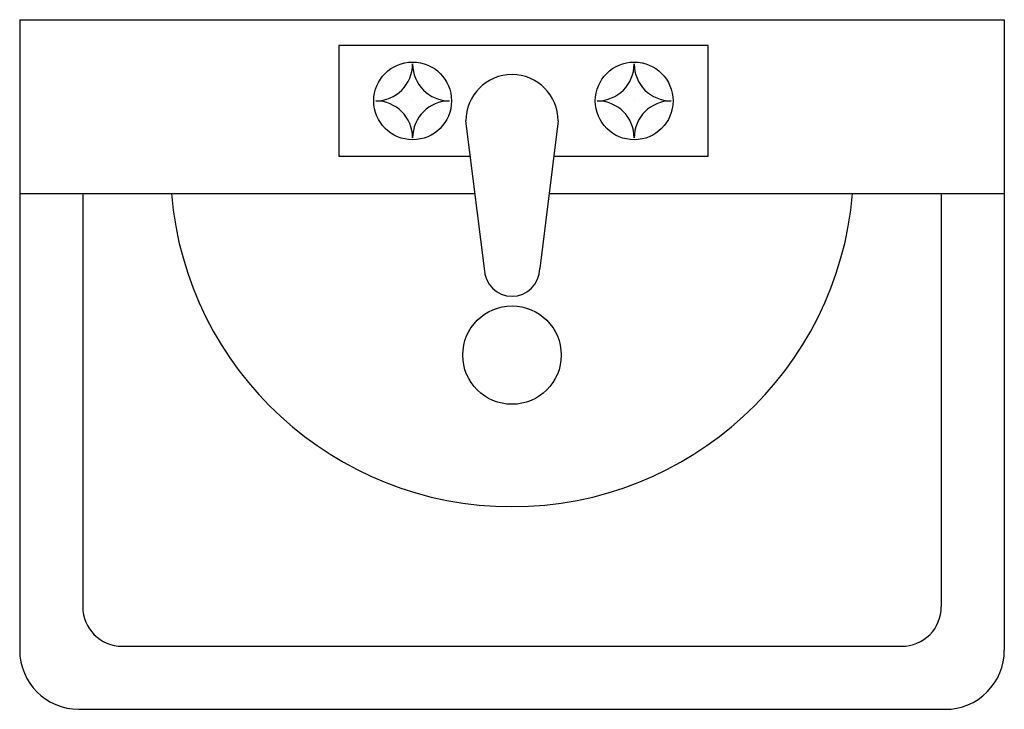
# Model space of a CAD drawing. Extents: x -0.25 to 0.25, y -0.35 to 0.
import ezdxf

# ---------------------------------------------------------------- set-up
doc = ezdxf.new("R2010")
doc.units = 0
doc.header["$LTSCALE"] = 0.5
doc.header["$MEASUREMENT"] = 0
doc.layers.add('LBA', color=1, linetype='CONTINUOUS')

msp = doc.modelspace()

# ---------------------------------------------------------------- linework, layer by layer
at = {"layer": 'LBA'}
for p, q in [((-0.25, 0), (-0.25, -0.3199999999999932)), ((-0.25, 0), (0.25, 0)), ((0.25, 0), (0.25, -0.3199999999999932)), ((-0.25, -0.08822480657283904), (-0.01880522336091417, -0.08822480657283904)), ((-0.2180000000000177, -0.08822480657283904), (-0.2180000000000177, -0.2980000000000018)), ((0.01883522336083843, -0.08822480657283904), (0.25, -0.08822480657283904)), ((0.2179999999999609, -0.08822480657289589), (0.2180000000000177, -0.2980000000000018)), ((-0.1980000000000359, -0.3179999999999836), (0.1980000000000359, -0.3179999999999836)), ((-0.2199999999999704, -0.3500000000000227), (0.2199999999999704, -0.3500000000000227))]:
    msp.add_line(p, q, dxfattribs=at)
for points in [[(0.02120264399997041, -0.06931569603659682), (0.09954000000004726, -0.06931569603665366), (0.09954000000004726, -0.01306569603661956), (-0.08795999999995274, -0.01306569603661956), (-0.08795999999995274, -0.06931569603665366), (-0.0211726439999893, -0.06931569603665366)], [(-0.05045999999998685, -0.04120569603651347), (-0.05045999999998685, -0.04120569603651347)], [(0.06203999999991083, -0.04120569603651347), (0.06203999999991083, -0.04120569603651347)], [(-0.0140400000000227, -0.1262856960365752), (-0.02343000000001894, -0.05128569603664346)], [(0.02345999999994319, -0.05128569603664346), (0.01406999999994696, -0.1262856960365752)]]:
    msp.add_lwpolyline(points, dxfattribs=at)
for centre, radius in [((-0.05045999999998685, -0.04120569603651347), 0.01973376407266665), ((0.06204000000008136, -0.04120569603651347), 0.01973376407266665), ((0, -0.1702127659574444), 0.025)]:
    msp.add_circle(centre, radius, dxfattribs=at)
for centre, radius, start, end in [((-0.06921000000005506, -0.02245569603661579), 0.01875, 270, 0), ((-0.03171000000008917, -0.02245569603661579), 0.01875, 180, 270), ((0.04329000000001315, -0.02245569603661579), 0.01875, 270, 0), ((0.08078999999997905, -0.02245569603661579), 0.01875, 180, 270), ((0, -0.05128569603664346), 0.02343, 0, 180), ((-0.06921000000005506, -0.05995569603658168), 0.01875, 0, 90), ((-0.03171000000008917, -0.05995569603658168), 0.01875, 90, 180), ((0.04329000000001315, -0.05995569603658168), 0.01875, 0, 90), ((0.08078999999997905, -0.05995569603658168), 0.01875, 90, 180), ((0, -0.07352071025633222), 0.1736113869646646, 184.858512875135, 355.141487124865), ((0, -0.1262856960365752), 0.01407, 180, 0), ((-0.1980000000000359, -0.297999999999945), 0.02, 180, 269.9999999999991), ((0.1980000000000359, -0.297999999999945), 0.02, 269.999999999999, 9.900559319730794e-15), ((-0.2199999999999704, -0.3199999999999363), 0.03, 180, 269.9999999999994), ((0.2199999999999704, -0.3199999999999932), 0.03, 269.9999999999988, 9.900559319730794e-15)]:
    msp.add_arc(centre, radius, start, end, dxfattribs=at)

doc.saveas('drawing.dxf')
